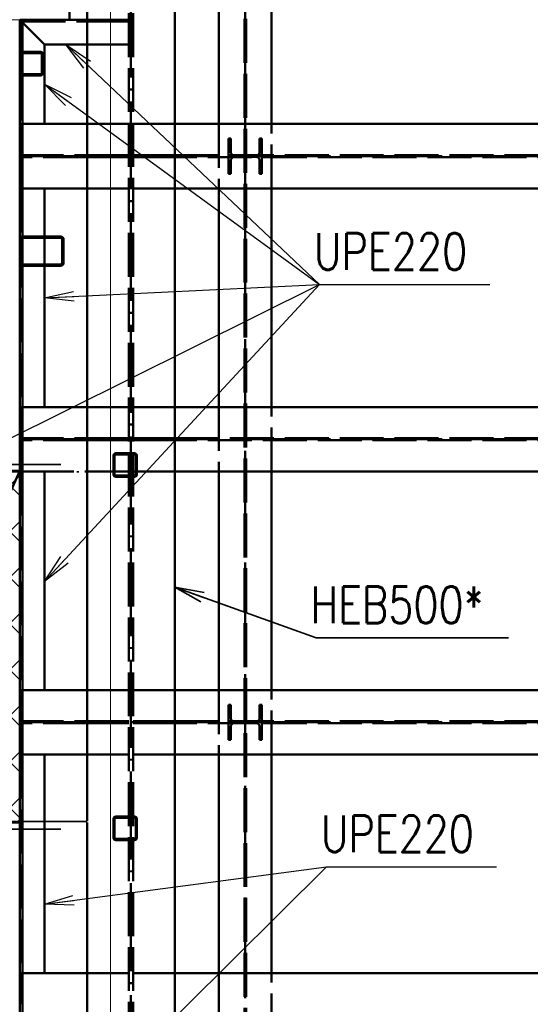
# Paper-space layout 'Layout1' of a CAD drawing. Extents: x -2 to 1033, y -36 to 596.
# Tile 11 of 69: x 126 to 161, y 347 to 414. Entities that reach past the tile are written whole.
import ezdxf

# ---------------------------------------------------------------- set-up
doc = ezdxf.new("R2010")
doc.units = 0
doc.linetypes.add('ACAD_ISO02W100', pattern=[15, 12, -3])
doc.linetypes.add('ACAD_ISO04W100', pattern=[30.5, 24, -3, 0.5, -3])
doc.layers.get('0').update_dxf_attribs({"linetype": 'CONTINUOUS'})
doc.layers.get('DEFPOINTS').update_dxf_attribs({"color": 132, "linetype": 'CONTINUOUS'})
for name, color, linetype, lineweight in [('SS_1.ET-HALA_TaO-SLOUP', 9, 'CONTINUOUS', 13), ('SS_2.ET-HALA_TaO-MOULDSHOP-HLAVNI_NOSNIK', 32, 'CONTINUOUS', 50), ('SS_2.ET-HALA_TaO-MOULDSHOP-JD', 40, 'CONTINUOUS', 50), ('SS_2.ET-HALA_TaO-MOULDSHOP-NADSTAVBA', 94, 'CONTINUOUS', 50), ('SS_2.ET-HALA_TaO-MOULDSHOP-PODLAH.NOSNIK', 160, 'CONTINUOUS', 50), ('SS_2.ET-HALA_TaO-MOULDSHOP-PODLAHA_LEM', 140, 'CONTINUOUS', 50), ('SS_2.ET-HALA_TaO-MOULDSHOP-SLOUP', 212, 'CONTINUOUS', 50), ('SS_2.ET-HALA_TaO-SCHODISTE', 180, 'CONTINUOUS', 50), ('SS_2.ET-HALA_TaO-SCHODISTE-PLECH', 70, 'CONTINUOUS', 25), ('SS_2.ET-HALA_TaO-SCHODISTE-ZABRADLI', 31, 'CONTINUOUS', 35), ('SS_2.ET-HALA_TaO-SCHODISTE-ZTUZENI', 234, 'CONTINUOUS', 50), ('SS_KOTY', 3, 'CONTINUOUS', 25), ('SS_PODKLADY', 9, 'CONTINUOUS', 13), ('SS_POPIS_PROFILU', 13, 'CONTINUOUS', 25), ('SS_POPIS_PROFILU_S355', 2, 'CONTINUOUS', 35), ('SS_SRAFY', 8, 'CONTINUOUS', 18)]:
    doc.layers.add(name, color=color, linetype=linetype, lineweight=lineweight)
doc.styles.add('ROMANS', font='romans.shx', dxfattribs={"width": 0.8})
doc.styles.add('romans.shx', font='romans.shx', dxfattribs={"height": 5})
doc.dimstyles.new('A-1_(2.5)_50AS', dxfattribs={"dimtxt": 2.5, "dimasz": 2, "dimexe": 1, "dimexo": 2, "dimgap": 0, "dimtad": 0, "dimdec": 1, "dimlfac": 50, "dimrnd": 1, "dimtxsty": 'ROMANS', "dimblk1": 'OBLIQUE', "dimblk2": 'OBLIQUE', "dimsah": 1, "dimcen": 2, "dimclrd": 256, "dimclre": 256, "dimclrt": 256, "dimadec": 1, "dimazin": 2, "dimtfac": 0.714286, "dimtdec": 1, "dimtmove": 0, "dimatfit": 3, "dimldrblk": 'OPEN', "dimfxl": 1, "dimtvp": 1.142857, "dimtfill": 1, "dimtolj": 1, "dimlwd": -1, "dimlwe": -1, "dimarcsym": 0})
pattern_1 = [(45, (126.10668, 325.36216), (-0.04490128, 0.044901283), [])]

# ---------------------------------------------------------------- blocks, each defined once
blk = doc.blocks.new('_Oblique')
at = {"color": 0, "linetype": 'ByBlock', "lineweight": -2}
blk.add_line((-0.5, -0.5), (0.5, 0.5), dxfattribs=at)
blk = doc.blocks.new('*D21')
at = {"layer": 'DEFPOINTS', "color": 0, "transparency": 16777216}
for p in [(115.307, 359.362), (126.107, 325.362), (126.107, 306.119)]:
    blk.add_point(p, dxfattribs=at)
at = {"layer": 'SS_KOTY', "transparency": 16777216}
for p, q in [((115.307, 357.362), (115.307, 305.119)), ((126.107, 323.362), (126.107, 305.119)), ((115.307, 306.119), (126.107, 306.119))]:
    blk.add_line(p, q, dxfattribs=at)
at = {"layer": 'SS_KOTY', "transparency": 16777216, "xscale": 2, "yscale": 2, "zscale": 2, "rotation": 180}
blk.add_blockref('_Oblique', (115.307, 306.119), dxfattribs=at)
at = {"layer": 'SS_KOTY', "transparency": 16777216, "xscale": 2, "yscale": 2, "zscale": 2}
blk.add_blockref('_Oblique', (126.107, 306.119), dxfattribs=at)
at = {"layer": 'SS_KOTY', "transparency": 16777216, "insert": (120.707, 308.976), "char_height": 2.5, "attachment_point": 5, "style": 'ROMANS', "bg_fill": 3, "box_fill_scale": 1.1, "bg_fill_color": 256, "bg_fill_true_color": 13158600, "bg_fill_transparency": 0}
blk.add_mtext('\\A1;540', dxfattribs=at)
blk = doc.blocks.new('_OPEN')
at = {"color": 0, "linetype": 'ByBlock'}
for p, q in [((-1, 0.167), (0, 0)), ((0, 0), (-1, -0.167)), ((0, 0), (-1, 0))]:
    blk.add_line(p, q, dxfattribs=at)
blk = doc.blocks.new('*D23')
at = {"layer": 'DEFPOINTS', "color": 0, "transparency": 16777216}
for p in [(99.307, 359.362), (79.703, 325.362), (126.107, 325.362)]:
    blk.add_point(p, dxfattribs=at)
at = {"layer": 'SS_KOTY', "transparency": 16777216}
for p, q in [((97.307, 359.362), (78.703, 359.362)), ((79.703, 359.362), (79.703, 325.362)), ((124.107, 325.362), (78.703, 325.362))]:
    blk.add_line(p, q, dxfattribs=at)
at = {"layer": 'SS_KOTY', "transparency": 16777216, "xscale": 2, "yscale": 2, "zscale": 2}
for p, rotation in [((79.703, 359.362), 90), ((79.703, 325.362), 270)]:
    blk.add_blockref('_Oblique', p, dxfattribs=dict(at, rotation=rotation))
at = {"layer": 'SS_KOTY', "transparency": 16777216, "insert": (76.846, 342.362), "char_height": 2.5, "attachment_point": 5, "rotation": 90, "style": 'ROMANS', "bg_fill": 3, "box_fill_scale": 1.1, "bg_fill_color": 256, "bg_fill_true_color": 13158600, "bg_fill_transparency": 0}
blk.add_mtext('\\A1;1700', dxfattribs=at)

psp = doc.layouts.get("Layout1")

# ---------------------------------------------------------------- hatches: boundary and pattern name
at = {"layer": 'SS_SRAFY'}
h = psp.add_hatch(dxfattribs=at)
h.set_pattern_fill('ANSI31', color=5, scale=0.02, angle=-0.000004, style=0)
h.set_pattern_definition(pattern_1)
h.paths.add_polyline_path([(132.6667, 384.5622, 0.4142136), (132.5067, 384.4022), (132.5067, 383.1222, 0.4142136), (132.6667, 382.9622), (133.9467, 382.9622, 0.4142136), (134.1067, 383.1222), (134.1067, 384.4022, 0.4142136), (133.9467, 384.5622)], flags=0)
h.paths.add_polyline_path([(132.6667, 384.4822), (133.9467, 384.4822, -0.4142136), (134.0267, 384.4022), (134.0267, 383.1222, -0.4142136), (133.9467, 383.0422), (132.6667, 383.0422, -0.4142136), (132.5867, 383.1222), (132.5867, 384.4022, -0.4142136)], flags=0)
h = psp.add_hatch(dxfattribs=at)
h.set_pattern_fill('ANSI31', color=5, scale=0.02, angle=-0.000004, style=0)
h.set_pattern_definition(pattern_1)
h.paths.add_polyline_path([(132.6667, 359.7622, 0.4142136), (132.5067, 359.6022), (132.5067, 358.3222, 0.4142136), (132.6667, 358.1622), (133.9467, 358.1622, 0.4142136), (134.1067, 358.3222), (134.1067, 359.6022, 0.4142136), (133.9467, 359.7622)], flags=0)
h.paths.add_polyline_path([(132.6667, 359.6822), (133.9467, 359.6822, -0.4142136), (134.0267, 359.6022), (134.0267, 358.3222, -0.4142136), (133.9467, 358.2422), (132.6667, 358.2422, -0.4142136), (132.5867, 358.3222), (132.5867, 359.6022, -0.4142136)], flags=0)

# ---------------------------------------------------------------- linework, layer by layer
at = {"layer": 'SS_1.ET-HALA_TaO-SLOUP', "color": 5, "linetype": 'Continuous', "ltscale": 0.25}
for p, q in [((129.5067, 414.1622), (129.5067, 414.9622)), ((121.5067, 414.1622), (129.5067, 414.1622))]:
    psp.add_line(p, q, dxfattribs=at)
at = {"layer": 'SS_2.ET-HALA_TaO-MOULDSHOP-HLAVNI_NOSNIK', "color": 3, "linetype": 'ACAD_ISO02W100', "ltscale": 0.25}
for p, q in [((133.5617, 325.3622), (133.5617, 522.9621)), ((133.8517, 325.3622), (133.8517, 522.9621))]:
    psp.add_line(p, q, dxfattribs=at)
at = {"layer": 'SS_2.ET-HALA_TaO-MOULDSHOP-HLAVNI_NOSNIK', "color": 7, "linetype": 'ACAD_ISO04W100', "ltscale": 0.25}
psp.add_line((133.7067, 522.9622), (133.7067, 325.3622), dxfattribs=at)
at = {"layer": 'SS_2.ET-HALA_TaO-MOULDSHOP-HLAVNI_NOSNIK', "color": 1, "linetype": 'Continuous', "ltscale": 0.25}
for p, q in [((130.7067, 383.3622), (130.7067, 522.7622)), ((136.7067, 329.7622), (136.7067, 520.6322)), ((130.7067, 359.4822), (130.7067, 383.2422)), ((130.7067, 329.7622), (130.7067, 359.3622))]:
    psp.add_line(p, q, dxfattribs=at)
at = {"layer": 'SS_2.ET-HALA_TaO-MOULDSHOP-JD', "color": 3, "linetype": 'ACAD_ISO02W100', "ltscale": 0.25}
for p, q in [((141.4467, 522.9622), (141.4467, 325.3622)), ((141.5667, 522.9622), (141.5667, 325.3622)), ((139.7067, 407.0422), (139.7067, 402.6422)), ((143.3067, 402.6422), (143.3067, 407.0422)), ((140.5267, 406.0422), (140.3667, 406.0422)), ((140.3667, 403.6422), (140.3667, 406.0422)), ((140.5267, 405.1322), (140.5267, 406.0422)), ((142.6467, 406.0422), (142.4867, 406.0422)), ((142.4867, 406.0422), (142.4867, 405.1322)), ((142.6467, 406.0422), (142.6467, 403.6422)), ((142.2467, 404.8922), (140.7667, 404.8922)), ((140.7667, 404.7922), (142.2467, 404.7922)), ((140.5267, 403.6422), (140.5267, 404.5522)), ((142.4867, 404.5522), (142.4867, 403.6422)), ((140.3667, 403.6422), (140.5267, 403.6422)), ((142.4867, 403.6422), (142.6467, 403.6422)), ((139.7067, 387.7222), (139.7067, 383.3222)), ((143.3067, 383.3222), (143.3067, 387.7222)), ((139.7067, 368.4022), (139.7067, 364.0022)), ((143.3067, 364.0022), (143.3067, 368.4022)), ((140.5267, 367.4022), (140.3667, 367.4022)), ((140.3667, 365.0022), (140.3667, 367.4022)), ((140.5267, 366.4922), (140.5267, 367.4022)), ((142.6467, 367.4022), (142.4867, 367.4022)), ((142.4867, 367.4022), (142.4867, 366.4922)), ((142.6467, 367.4022), (142.6467, 365.0022)), ((140.3667, 366.2722), (140.3667, 366.1322)), ((140.5267, 365.0022), (140.5267, 365.9122)), ((142.2467, 366.2522), (140.7667, 366.2522)), ((140.7667, 366.1522), (142.2467, 366.1522)), ((142.4867, 365.9122), (142.4867, 365.0022)), ((142.6467, 366.1322), (142.6467, 366.2722)), ((140.3667, 365.0022), (140.5267, 365.0022)), ((142.4867, 365.0022), (142.6467, 365.0022)), ((139.7067, 349.0822), (139.7067, 344.6822)), ((143.3067, 344.6822), (143.3067, 349.0822))]:
    psp.add_line(p, q, dxfattribs=at)
at = {"layer": 'SS_2.ET-HALA_TaO-MOULDSHOP-JD', "color": 7, "linetype": 'ACAD_ISO04W100', "ltscale": 0.25}
psp.add_line((141.5067, 325.3622), (141.5067, 522.9622), dxfattribs=at)
at = {"layer": 'SS_2.ET-HALA_TaO-MOULDSHOP-JD', "color": 1, "linetype": 'Continuous', "ltscale": 0.25}
for p, q in [((139.7067, 421.9622), (139.7067, 407.0422)), ((143.3067, 407.0422), (143.3067, 421.9622)), ((139.7067, 402.6422), (139.7067, 387.7222)), ((143.3067, 387.7222), (143.3067, 402.6422)), ((139.7067, 383.3222), (139.7067, 368.4022)), ((143.3067, 368.4022), (143.3067, 383.3222)), ((139.7067, 364.0022), (139.7067, 349.0822)), ((143.3067, 349.0822), (143.3067, 364.0022))]:
    psp.add_line(p, q, dxfattribs=at)
at = {"layer": 'SS_2.ET-HALA_TaO-MOULDSHOP-JD', "color": 3, "linetype": 'ACAD_ISO02W100', "ltscale": 0.25, "extrusion": (1.51582e-13, 6.27875e-14, -1)}
psp.add_arc((-140.7667, 405.1322), 0.24, 270.000004, 0.000004, dxfattribs=at)
at = {"layer": 'SS_2.ET-HALA_TaO-MOULDSHOP-JD', "color": 3, "linetype": 'ACAD_ISO02W100', "ltscale": 0.25, "extrusion": (1.51582e-13, -6.27875e-14, -1)}
psp.add_arc((-140.7667, 404.5522), 0.24, 0.000004, 90.000004, dxfattribs=at)
at = {"layer": 'SS_2.ET-HALA_TaO-MOULDSHOP-JD', "color": 3, "linetype": 'ACAD_ISO02W100', "ltscale": 0.25, "extrusion": (-6.27875e-14, 1.51582e-13, -1)}
psp.add_arc((-142.2467, 405.1322), 0.24, 180.000004, 270.000004, dxfattribs=at)
at = {"layer": 'SS_2.ET-HALA_TaO-MOULDSHOP-JD', "color": 3, "linetype": 'ACAD_ISO02W100', "ltscale": 0.25, "extrusion": (-6.27875e-14, -1.51582e-13, -1)}
psp.add_arc((-142.2467, 404.5522), 0.24, 90.000004, 180.000004, dxfattribs=at)
at = {"layer": 'SS_2.ET-HALA_TaO-MOULDSHOP-JD', "color": 3, "linetype": 'ACAD_ISO02W100', "ltscale": 0.25, "extrusion": (7.57912e-14, 3.13937e-14, -1)}
psp.add_arc((-140.7667, 366.4922), 0.24, 270.000004, 0.000004, dxfattribs=at)
at = {"layer": 'SS_2.ET-HALA_TaO-MOULDSHOP-JD', "color": 3, "linetype": 'ACAD_ISO02W100', "ltscale": 0.25, "extrusion": (-3.13937e-14, 7.57912e-14, -1)}
psp.add_arc((-142.2467, 366.4922), 0.24, 180.000004, 270.000004, dxfattribs=at)
at = {"layer": 'SS_2.ET-HALA_TaO-MOULDSHOP-JD', "color": 3, "linetype": 'ACAD_ISO02W100', "ltscale": 0.25, "extrusion": (7.57912e-14, -3.13938e-14, -1)}
psp.add_arc((-140.7667, 365.9122), 0.24, 0.000004, 90.000004, dxfattribs=at)
at = {"layer": 'SS_2.ET-HALA_TaO-MOULDSHOP-JD', "color": 3, "linetype": 'ACAD_ISO02W100', "ltscale": 0.25, "extrusion": (-3.13938e-14, -7.57912e-14, -1)}
psp.add_arc((-142.2467, 365.9122), 0.24, 90.000004, 180.000004, dxfattribs=at)
at = {"layer": 'SS_2.ET-HALA_TaO-MOULDSHOP-NADSTAVBA', "color": 1, "linetype": 'Continuous', "ltscale": 0.25}
for p, q in [((133.9467, 384.5622), (132.6667, 384.5622)), ((132.6667, 384.4822), (133.9467, 384.4822)), ((132.5067, 384.4022), (132.5067, 383.1222)), ((132.5867, 383.1222), (132.5867, 384.4022)), ((134.0267, 384.4022), (134.0267, 383.1222)), ((134.1067, 383.1222), (134.1067, 384.4022)), ((133.9467, 383.0422), (132.6667, 383.0422)), ((132.6667, 382.9622), (133.9467, 382.9622)), ((132.5067, 359.6022), (132.5067, 358.3222)), ((132.5867, 358.3222), (132.5867, 359.6022)), ((133.9467, 359.7622), (132.6667, 359.7622)), ((132.6667, 359.6822), (133.9467, 359.6822)), ((134.0267, 359.6022), (134.0267, 358.3222)), ((134.1067, 358.3222), (134.1067, 359.6022)), ((133.9467, 358.2422), (132.6667, 358.2422)), ((132.6667, 358.1622), (133.9467, 358.1622))]:
    psp.add_line(p, q, dxfattribs=at)
for centre, start, end in [((132.6667, 384.4022), 89.999996, 179.999996), ((133.9467, 384.4022), 359.999996, 89.999996), ((132.6667, 383.1222), 179.999996, 269.999996), ((133.9467, 383.1222), 269.999996, 359.999996), ((132.6667, 359.6022), 89.999996, 179.999996), ((133.9467, 359.6022), 359.999996, 89.999996), ((132.6667, 358.3222), 179.999996, 269.999996), ((133.9467, 358.3222), 269.999996, 359.999996)]:
    psp.add_arc(centre, 0.16, start, end, dxfattribs=at)
at = {"layer": 'SS_2.ET-HALA_TaO-MOULDSHOP-NADSTAVBA', "color": 1, "linetype": 'Continuous', "ltscale": 0.25, "extrusion": (6.82121e-13, -2.82544e-13, -1)}
psp.add_arc((-132.6667, 384.4022), 0.08, 0.000004, 90.000004, dxfattribs=at)
at = {"layer": 'SS_2.ET-HALA_TaO-MOULDSHOP-NADSTAVBA', "color": 1, "linetype": 'Continuous', "ltscale": 0.25, "extrusion": (-2.82544e-13, -6.82121e-13, -1)}
psp.add_arc((-133.9467, 384.4022), 0.08, 90.000004, 180.000004, dxfattribs=at)
at = {"layer": 'SS_2.ET-HALA_TaO-MOULDSHOP-NADSTAVBA', "color": 1, "linetype": 'Continuous', "ltscale": 0.25, "extrusion": (1.13687e-12, 4.70906e-13, -1)}
psp.add_arc((-132.6667, 383.1222), 0.08, 270.000004, 0.000004, dxfattribs=at)
at = {"layer": 'SS_2.ET-HALA_TaO-MOULDSHOP-NADSTAVBA', "color": 1, "linetype": 'Continuous', "ltscale": 0.25, "extrusion": (-4.70906e-13, 1.13687e-12, -1)}
psp.add_arc((-133.9467, 383.1222), 0.08, 180.000004, 270.000004, dxfattribs=at)
at = {"layer": 'SS_2.ET-HALA_TaO-MOULDSHOP-NADSTAVBA', "color": 1, "linetype": 'Continuous', "ltscale": 0.25, "extrusion": (9.09495e-13, -3.76725e-13, -1)}
psp.add_arc((-132.6667, 359.6022), 0.08, 0.000004, 90.000004, dxfattribs=at)
at = {"layer": 'SS_2.ET-HALA_TaO-MOULDSHOP-NADSTAVBA', "color": 1, "linetype": 'Continuous', "ltscale": 0.25, "extrusion": (-3.76725e-13, -9.09495e-13, -1)}
psp.add_arc((-133.9467, 359.6022), 0.08, 90.000004, 180.000004, dxfattribs=at)
at = {"layer": 'SS_2.ET-HALA_TaO-MOULDSHOP-NADSTAVBA', "color": 1, "linetype": 'Continuous', "ltscale": 0.25, "extrusion": (1.36424e-12, 5.65087e-13, -1)}
psp.add_arc((-132.6667, 358.3222), 0.08, 270.000004, 0.000004, dxfattribs=at)
at = {"layer": 'SS_2.ET-HALA_TaO-MOULDSHOP-NADSTAVBA', "color": 1, "linetype": 'Continuous', "ltscale": 0.25, "extrusion": (-5.65087e-13, 1.36424e-12, -1)}
psp.add_arc((-133.9467, 358.3222), 0.08, 180.000004, 270.000004, dxfattribs=at)
at = {"layer": 'SS_2.ET-HALA_TaO-MOULDSHOP-PODLAH.NOSNIK', "color": 7, "linetype": 'ACAD_ISO04W100', "ltscale": 0.25}
for p, q in [((126.1067, 414.1622), (133.7067, 414.1622)), ((126.1067, 404.8422), (126.1067, 414.1622)), ((126.1067, 404.8422), (133.7067, 404.8422)), ((126.1067, 385.5222), (126.1067, 404.8422)), ((133.7067, 404.8422), (223.7067, 404.8422)), ((126.1067, 385.5222), (133.7067, 385.5222)), ((126.1067, 366.2022), (126.1067, 385.5222)), ((133.7067, 385.5222), (223.7067, 385.5222)), ((126.1067, 366.2022), (133.7067, 366.2022)), ((133.7067, 366.2022), (223.7067, 366.2022))]:
    psp.add_line(p, q, dxfattribs=at)
at = {"layer": 'SS_2.ET-HALA_TaO-MOULDSHOP-PODLAH.NOSNIK', "color": 3, "linetype": 'ACAD_ISO02W100', "ltscale": 0.25}
for p, q in [((126.1067, 414.1621), (126.3067, 413.9621)), ((126.2367, 414.0322), (126.3067, 413.9622)), ((126.2367, 414.0322), (130.7067, 414.0322)), ((126.2367, 414.0321), (126.2367, 407.0422)), ((130.7067, 414.1622), (130.7653, 414.1622)), ((130.7067, 414.0322), (130.7653, 414.0322)), ((130.7653, 414.1622), (130.9067, 414.1622)), ((130.7653, 414.0322), (130.9067, 414.0322)), ((130.9067, 414.1622), (133.5617, 414.1622)), ((130.9067, 414.0322), (130.9067, 414.1622)), ((130.9067, 414.0322), (133.5617, 414.0322)), ((133.5617, 412.4622), (130.7067, 412.4622)), ((126.1067, 407.0422), (126.3067, 407.0422)), ((126.1067, 406.9422), (126.2367, 406.9422)), ((126.2367, 407.0422), (126.2367, 407.0129)), ((126.2367, 407.0129), (126.2367, 406.9422)), ((126.2367, 406.9422), (126.2367, 404.9122)), ((130.7067, 407.0422), (133.5617, 407.0422)), ((133.8517, 407.0422), (136.7067, 407.0422)), ((126.1067, 404.9122), (130.7067, 404.9122)), ((130.7067, 404.7722), (126.1067, 404.7722)), ((126.2367, 404.7721), (126.2367, 402.7422)), ((130.7067, 404.9122), (130.7653, 404.9122)), ((130.7653, 404.7722), (130.7067, 404.7722)), ((130.7653, 404.9122), (130.9067, 404.9122)), ((130.9067, 404.7722), (130.7653, 404.7722)), ((130.9067, 404.9122), (133.5617, 404.9122)), ((130.9067, 404.7722), (130.9067, 404.9122)), ((133.5617, 404.7722), (130.9067, 404.7722)), ((133.8517, 404.9122), (136.5067, 404.9122)), ((136.5067, 404.7722), (133.8517, 404.7722)), ((136.5067, 404.9122), (136.6481, 404.9122)), ((136.5067, 404.9122), (136.5067, 404.7722)), ((136.6481, 404.7722), (136.5067, 404.7722)), ((136.6481, 404.9122), (136.7067, 404.9122)), ((136.7067, 404.7722), (136.6481, 404.7722)), ((136.7067, 404.9122), (220.7067, 404.9122)), ((220.7067, 404.7722), (136.7067, 404.7722)), ((126.2367, 402.7422), (126.1067, 402.7422)), ((126.3067, 402.6422), (126.1067, 402.6422)), ((126.2367, 402.7422), (126.2367, 402.6714)), ((126.2367, 402.6714), (126.2367, 402.6422)), ((126.2367, 402.6422), (126.2367, 387.7222)), ((133.5617, 402.6422), (130.7067, 402.6422)), ((136.7067, 402.6422), (133.8517, 402.6422)), ((126.3067, 387.7222), (126.1067, 387.7222)), ((126.1067, 387.6222), (126.2367, 387.6222)), ((126.2367, 387.7222), (126.2367, 387.6929)), ((126.2367, 387.6929), (126.2367, 387.6222)), ((126.2367, 387.6222), (126.2367, 385.5922)), ((133.5617, 387.7222), (130.7067, 387.7222)), ((136.7067, 387.7222), (133.8517, 387.7222)), ((126.1067, 385.5922), (130.7067, 385.5922)), ((130.7067, 385.4522), (126.1067, 385.4522)), ((126.2367, 385.4521), (126.2367, 383.4222)), ((130.7067, 385.5922), (130.7653, 385.5922)), ((130.7653, 385.4522), (130.7067, 385.4522)), ((130.7653, 385.5922), (130.9067, 385.5922)), ((130.9067, 385.4522), (130.7653, 385.4522)), ((130.9067, 385.5922), (133.5617, 385.5922)), ((130.9067, 385.4522), (130.9067, 385.5922)), ((133.5617, 385.4522), (130.9067, 385.4522)), ((133.8517, 385.5922), (136.5067, 385.5922)), ((136.5067, 385.4522), (133.8517, 385.4522)), ((136.5067, 385.5922), (136.6481, 385.5922)), ((136.5067, 385.5922), (136.5067, 385.4522)), ((136.6481, 385.4522), (136.5067, 385.4522)), ((136.6481, 385.5922), (136.7067, 385.5922)), ((136.7067, 385.4522), (136.6481, 385.4522)), ((136.7067, 385.5922), (220.7067, 385.5922)), ((220.7067, 385.4522), (136.7067, 385.4522)), ((126.2367, 383.4222), (126.1067, 383.4222)), ((126.3067, 383.3222), (126.1067, 383.3222)), ((126.2367, 383.4222), (126.2367, 383.4201)), ((126.2367, 383.4201), (126.2367, 383.3598)), ((126.2367, 383.3598), (126.2367, 383.3514)), ((126.2367, 383.3514), (126.2367, 383.3222)), ((126.2367, 383.3222), (126.2367, 368.4022)), ((127.8067, 383.3222), (126.3067, 383.3222)), ((133.5617, 383.3222), (127.8067, 383.3222)), ((127.8067, 383.2422), (127.8067, 383.3222)), ((136.7067, 383.3222), (133.8517, 383.3222)), ((126.1067, 368.4022), (126.3067, 368.4022)), ((126.2367, 368.4022), (126.2367, 368.3729)), ((126.2367, 368.3729), (126.2367, 368.3022)), ((130.7067, 368.4022), (133.5617, 368.4022)), ((133.8517, 368.4022), (136.7067, 368.4022)), ((126.1067, 368.3022), (126.2367, 368.3022)), ((126.2367, 368.3022), (126.2367, 366.2722)), ((126.1067, 366.2722), (130.7067, 366.2722)), ((130.7067, 366.1322), (126.1067, 366.1322)), ((126.2367, 366.1321), (126.2367, 364.1022)), ((130.7067, 366.2722), (130.7653, 366.2722)), ((130.7653, 366.1322), (130.7067, 366.1322)), ((130.7653, 366.2722), (130.9067, 366.2722)), ((130.9067, 366.1322), (130.7653, 366.1322)), ((130.9067, 366.2722), (133.5617, 366.2722)), ((130.9067, 366.1322), (130.9067, 366.2722)), ((133.5617, 366.1322), (130.9067, 366.1322)), ((133.8517, 366.2722), (136.5067, 366.2722)), ((136.5067, 366.1322), (133.8517, 366.1322)), ((136.5067, 366.2722), (136.6481, 366.2722)), ((136.5067, 366.2722), (136.5067, 366.1322)), ((136.6481, 366.1322), (136.5067, 366.1322)), ((136.6481, 366.2722), (136.7067, 366.2722)), ((136.7067, 366.1322), (136.6481, 366.1322)), ((136.7067, 366.2722), (220.7067, 366.2722)), ((220.7067, 366.1322), (136.7067, 366.1322)), ((126.2367, 364.1022), (126.1067, 364.1022)), ((126.3067, 364.0022), (126.1067, 364.0022)), ((126.2367, 364.1022), (126.2367, 364.0314)), ((126.2367, 364.0314), (126.2367, 364.0022)), ((133.5617, 364.0022), (130.7067, 364.0022)), ((136.7067, 364.0022), (133.8517, 364.0022)), ((127.8067, 358.4722), (127.8067, 359.4822)), ((133.5617, 349.0822), (130.7067, 349.0822)), ((136.7067, 349.0822), (133.8517, 349.0822))]:
    psp.add_line(p, q, dxfattribs=at)
at = {"layer": 'SS_2.ET-HALA_TaO-MOULDSHOP-PODLAH.NOSNIK', "color": 1, "linetype": 'Continuous', "ltscale": 0.25}
for p, q in [((129.5067, 414.1622), (130.7067, 414.1622)), ((126.3067, 413.9621), (127.8067, 412.4621)), ((127.8067, 412.4622), (130.7067, 412.4622)), ((127.8067, 407.0422), (127.8067, 412.4621)), ((126.3067, 407.0422), (127.8067, 407.0422)), ((127.8067, 407.0422), (130.7067, 407.0422)), ((136.7067, 407.0422), (220.7067, 407.0422)), ((127.8067, 402.6422), (126.3067, 402.6422)), ((130.7067, 402.6422), (127.8067, 402.6422)), ((127.8067, 387.7222), (127.8067, 402.6422)), ((220.7067, 402.6422), (136.7067, 402.6422)), ((130.7067, 387.7222), (126.3067, 387.7222)), ((220.7067, 387.7222), (136.7067, 387.7222)), ((127.8067, 368.4022), (127.8067, 383.2422)), ((220.7067, 383.3222), (136.7067, 383.3222)), ((126.3067, 368.4022), (130.7067, 368.4022)), ((136.7067, 368.4022), (220.7067, 368.4022)), ((127.8067, 364.0022), (126.3067, 364.0022)), ((130.7067, 364.0022), (127.8067, 364.0022)), ((127.8067, 359.4822), (127.8067, 364.0022)), ((220.7067, 364.0022), (136.7067, 364.0022)), ((127.8067, 349.0822), (127.8067, 358.4722)), ((220.7067, 349.0822), (136.7067, 349.0822))]:
    psp.add_line(p, q, dxfattribs=at)
at = {"layer": 'SS_2.ET-HALA_TaO-MOULDSHOP-PODLAHA_LEM', "color": 7, "linetype": 'ACAD_ISO04W100', "ltscale": 0.25}
psp.add_line((129.5067, 414.1622), (129.5067, 434.1622), dxfattribs=at)
at = {"layer": 'SS_2.ET-HALA_TaO-MOULDSHOP-PODLAHA_LEM', "color": 1, "linetype": 'Continuous', "ltscale": 0.25}
for p, q in [((126.1067, 384.2522), (126.1067, 414.1622)), ((126.3067, 414.1622), (126.3067, 384.2522))]:
    psp.add_line(p, q, dxfattribs=at)
at = {"layer": 'SS_2.ET-HALA_TaO-MOULDSHOP-PODLAHA_LEM', "color": 3, "linetype": 'ACAD_ISO02W100', "ltscale": 0.25}
for p, q in [((126.1067, 383.2422), (126.1067, 384.2522)), ((126.3067, 384.2522), (126.3067, 383.2422))]:
    psp.add_line(p, q, dxfattribs=at)
at = {"layer": 'SS_2.ET-HALA_TaO-MOULDSHOP-SLOUP', "color": 3, "linetype": 'ACAD_ISO02W100', "ltscale": 0.25}
for p, q in [((126.1867, 410.5222), (126.1867, 411.8022)), ((126.2667, 411.9622), (127.5467, 411.9622)), ((127.5467, 411.8822), (126.2667, 411.8822)), ((127.6267, 410.5222), (127.6267, 411.8022)), ((127.7067, 411.8022), (127.7067, 410.5222)), ((126.1067, 411.2849), (126.1067, 411.1492)), ((126.2667, 410.4422), (127.5467, 410.4422)), ((127.5467, 410.3622), (126.2667, 410.3622)), ((127.8067, 399.3622), (126.3067, 399.3622)), ((127.8067, 399.2622), (126.3067, 399.2622)), ((126.2067, 397.5622), (126.2067, 399.1622)), ((126.3067, 397.4622), (127.8067, 397.4622)), ((127.8067, 397.3622), (126.3067, 397.3622))]:
    psp.add_line(p, q, dxfattribs=at)
at = {"layer": 'SS_2.ET-HALA_TaO-MOULDSHOP-SLOUP', "color": 1, "linetype": 'Continuous', "ltscale": 0.25}
for p, q in [((128.9067, 399.3622), (127.8067, 399.3622)), ((127.8067, 399.2622), (128.9067, 399.2622)), ((129.0067, 399.1622), (129.0067, 397.5622)), ((129.1067, 397.5622), (129.1067, 399.1622)), ((128.9067, 397.4622), (127.8067, 397.4622)), ((127.8067, 397.3622), (128.9067, 397.3622))]:
    psp.add_line(p, q, dxfattribs=at)
at = {"layer": 'SS_2.ET-HALA_TaO-MOULDSHOP-SLOUP', "color": 3, "linetype": 'ACAD_ISO02W100', "ltscale": 0.25}
for centre, radius, start, end in [((126.2667, 411.8022), 0.16, 89.999996, 179.999996), ((127.5467, 411.8022), 0.16, 359.999996, 89.999996), ((126.2667, 410.5222), 0.16, 179.999996, 269.999996), ((127.5467, 410.5222), 0.16, 269.999996, 359.999996), ((126.3067, 399.1622), 0.2, 89.999996, 179.999996), ((126.3067, 397.5622), 0.2, 179.999996, 269.999996)]:
    psp.add_arc(centre, radius, start, end, dxfattribs=at)
at = {"layer": 'SS_2.ET-HALA_TaO-MOULDSHOP-SLOUP', "color": 3, "linetype": 'ACAD_ISO02W100', "ltscale": 0.25, "extrusion": (0, 0, -1)}
for centre, radius, start, end in [((-126.2667, 411.8022), 0.08, 0.000004, 90.000004), ((-127.5467, 411.8022), 0.08, 90.000004, 180.000004), ((-126.2667, 410.5222), 0.08, 270.000004, 0.000004), ((-127.5467, 410.5222), 0.08, 180.000004, 270.000004), ((-126.3067, 399.1622), 0.1, 0.000004, 90.000004)]:
    psp.add_arc(centre, radius, start, end, dxfattribs=at)
at = {"layer": 'SS_2.ET-HALA_TaO-MOULDSHOP-SLOUP', "color": 1, "linetype": 'Continuous', "ltscale": 0.25}
for centre, start, end in [((128.9067, 399.1622), 359.999996, 89.999996), ((128.9067, 397.5622), 269.999996, 359.999996)]:
    psp.add_arc(centre, 0.2, start, end, dxfattribs=at)
at = {"layer": 'SS_2.ET-HALA_TaO-MOULDSHOP-SLOUP', "color": 1, "linetype": 'Continuous', "ltscale": 0.25, "extrusion": (0, 0, -1)}
psp.add_arc((-128.9067, 399.1622), 0.1, 90.000004, 180.000004, dxfattribs=at)
at = {"layer": 'SS_2.ET-HALA_TaO-MOULDSHOP-SLOUP', "color": 3, "linetype": 'ACAD_ISO02W100', "ltscale": 0.25, "extrusion": (-3.63798e-13, -1.5069e-13, -1)}
psp.add_arc((-126.3067, 397.5622), 0.1, 270.000004, 0.000004, dxfattribs=at)
at = {"layer": 'SS_2.ET-HALA_TaO-MOULDSHOP-SLOUP', "color": 1, "linetype": 'Continuous', "ltscale": 0.25, "extrusion": (1.5069e-13, -3.63798e-13, -1)}
psp.add_arc((-128.9067, 397.5622), 0.1, 180.000004, 270.000004, dxfattribs=at)
at = {"layer": 'SS_2.ET-HALA_TaO-SCHODISTE', "color": 7, "linetype": 'ACAD_ISO04W100', "ltscale": 0.25}
psp.add_line((115.3067, 383.3622), (126.1067, 383.3622), dxfattribs=at)
at = {"layer": 'SS_2.ET-HALA_TaO-SCHODISTE', "color": 3, "linetype": 'ACAD_ISO02W100', "ltscale": 0.25}
psp.add_line((126.1067, 383.3621), (125.9867, 383.2422), dxfattribs=at)
at = {"layer": 'SS_2.ET-HALA_TaO-SCHODISTE-PLECH', "color": 7, "linetype": 'Continuous', "ltscale": 0.25}
psp.add_line((126.1067, 383.3622), (115.3067, 383.3622), dxfattribs=at)
at = {"layer": 'SS_2.ET-HALA_TaO-SCHODISTE-ZABRADLI', "color": 7, "linetype": 'ACAD_ISO04W100', "ltscale": 0.25}
for p, q in [((127.8867, 383.8072), (124.3517, 383.8072)), ((115.6417, 383.3022), (130.7067, 383.3022))]:
    psp.add_line(p, q, dxfattribs=at)
at = {"layer": 'SS_2.ET-HALA_TaO-SCHODISTE-ZABRADLI', "color": 7, "linetype": 'ACAD_ISO04W100', "ltscale": 0.25, "extrusion": (6.30517e-08, 1, 0)}
psp.add_arc((-127.8867, 0, 383.8072), 1.02, 181.123519, 270, dxfattribs=at)
at = {"layer": 'SS_2.ET-HALA_TaO-SCHODISTE-ZABRADLI', "color": 7, "linetype": 'ACAD_ISO04W100', "ltscale": 0.25, "extrusion": (-6.30517e-08, -1, 0)}
psp.add_arc((127.8867, 0, -358.9172), 1.02, 270, 358.876481, dxfattribs=at)
at = {"layer": 'SS_PODKLADY'}
psp.add_lwpolyline([(132.3067, 325.3622), (333.4067, 325.3622), (333.4067, 522.9621), (132.3067, 522.9621)], close=True, dxfattribs=at)
at = {"layer": 'SS_POPIS_PROFILU', "color": 0, "linetype": 'ByBlock'}
for p, q in [((130.4809, 410.8458), (129.2567, 412.4622)), ((129.2567, 412.4622), (130.9389, 411.3302)), ((129.2567, 412.4622), (130.7099, 411.088)), ((129.2273, 408.3054), (127.8067, 409.7521)), ((127.8067, 409.7521), (129.6197, 408.8443)), ((127.8067, 409.7521), (129.4235, 408.5749)), ((127.8067, 395.1822), (129.7884, 395.6111)), ((127.8067, 395.1822), (129.8044, 395.2782)), ((129.8204, 394.9452), (127.8067, 395.1822)), ((127.8067, 375.8222), (128.9213, 377.5159)), ((127.8067, 375.8222), (129.1658, 377.2894)), ((129.4104, 377.0628), (127.8067, 375.8222)), ((127.8067, 353.7772), (129.745, 354.3722)), ((127.8067, 353.7772), (129.7891, 354.0417)), ((129.8332, 353.7113), (127.8067, 353.7772))]:
    psp.add_line(p, q, dxfattribs=at)
at = {"layer": 'SS_POPIS_PROFILU', "color": 13}
for points in [[(129.2567, 412.4622), (146.577, 396.0843), (158.196, 396.0843)], [(127.8067, 409.7521), (146.577, 396.0843), (158.196, 396.0843)], [(120.7067, 383.2322), (146.577, 396.0843), (158.196, 396.0843)], [(127.8067, 375.8222), (146.577, 396.0843), (158.196, 396.0843)], [(127.8067, 395.1822), (146.577, 396.0843), (158.196, 396.0843)], [(127.8067, 337.2222), (147.0449, 356.3448), (158.6639, 356.3448)], [(127.8067, 353.7772), (147.0449, 356.3448), (158.6639, 356.3448)]]:
    psp.add_lwpolyline(points, dxfattribs=at)
at = {"layer": 'SS_POPIS_PROFILU_S355', "color": 0, "linetype": 'ByBlock'}
for p, q in [((138.4778, 374.4297), (136.7067, 375.4167)), ((136.7067, 375.4167), (138.7022, 375.0575)), ((136.7067, 375.4167), (138.59, 374.7436))]:
    psp.add_line(p, q, dxfattribs=at)
at = {"layer": 'SS_POPIS_PROFILU_S355', "color": 2}
psp.add_lwpolyline([(136.7067, 375.4167), (146.3384, 371.9744), (159.4812, 371.9744)], dxfattribs=at)

# ---------------------------------------------------------------- texts
at = {"layer": 'SS_POPIS_PROFILU', "color": 13, "style": 'romans.shx', "width": 0.8}
for p in [(146.1998, 397.0843), (146.1998, 397.0843), (146.1998, 397.0843), (146.1998, 397.0843), (146.6677, 357.3448), (146.6677, 357.3448)]:
    psp.add_text('UPE220', height=2.5, dxfattribs=at).set_placement(p)
psp.add_text('UPE220', height=2.5, rotation=359.999996, dxfattribs=at).set_placement((146.1998, 397.0843))
at = {"layer": 'SS_POPIS_PROFILU_S355', "color": 2, "style": 'romans.shx', "width": 0.8}
psp.add_text('HEB500*', height=2.5, dxfattribs=at).set_placement((145.9612, 372.9744))

# ---------------------------------------------------------------- dimensions: what is measured, and where the dimension line sits
at = {"layer": 'SS_KOTY'}
dim = psp.add_linear_dim(base=(126.1067, 306.1189), p1=(115.3067, 359.3622), p2=(126.1067, 325.3622), dimstyle='A-1_(2.5)_50AS', override={"dimtmove": 1}, dxfattribs=at)
dim.commit()
dim.dimension.update_dxf_attribs({"geometry": '*D21', "text_midpoint": (120.7067, 308.9761)})

# ---------------------------------------------------------------- next in the draw order: dimensions: what is measured, and where the dimension line sits
dim = psp.add_linear_dim(base=(79.7031, 325.3622), p1=(99.3067, 359.3622), p2=(126.1067, 325.3622), angle=90, dimstyle='A-1_(2.5)_50AS', override={"dimtmove": 1}, dxfattribs=at)
dim.commit()
dim.dimension.update_dxf_attribs({"geometry": '*D23', "text_midpoint": (76.846, 342.3622)})

# ---------------------------------------------------------------- next in the draw order: hatches: boundary and pattern name
at = {"layer": 'SS_SRAFY'}
h = psp.add_hatch(dxfattribs=at)
h.set_pattern_fill('ANSI37', color=8, scale=0.7, angle=-0.000004, style=0)
h.set_pattern_definition([(45, (120.7067, 371.3622), (-1.57154, 1.57154), []), (135, (120.7067, 371.3622), (-1.57154, -1.57154), [])])
h.paths.add_polyline_path([(115.3067, 359.3622), (126.1067, 359.3622), (126.1067, 383.3622), (115.3067, 383.3622)], flags=0)

# ---------------------------------------------------------------- next in the draw order: linework, layer by layer
at = {"layer": 'SS_2.ET-HALA_TaO-MOULDSHOP-PODLAH.NOSNIK', "color": 7, "linetype": 'ACAD_ISO04W100', "ltscale": 0.25}
psp.add_line((126.1067, 346.8822), (126.1067, 366.2022), dxfattribs=at)
at = {"layer": 'SS_2.ET-HALA_TaO-MOULDSHOP-PODLAH.NOSNIK', "color": 3, "linetype": 'ACAD_ISO02W100', "ltscale": 0.25}
for p, q in [((126.2367, 364.0022), (126.2367, 349.0822)), ((126.3067, 349.0822), (126.1067, 349.0822)), ((126.1067, 348.9822), (126.2367, 348.9822)), ((126.2367, 349.0822), (126.2367, 349.0529)), ((126.2367, 349.0529), (126.2367, 348.9822)), ((126.2367, 348.9822), (126.2367, 346.9522))]:
    psp.add_line(p, q, dxfattribs=at)
at = {"layer": 'SS_2.ET-HALA_TaO-MOULDSHOP-PODLAH.NOSNIK', "color": 1, "linetype": 'Continuous', "ltscale": 0.25}
psp.add_line((130.7067, 349.0822), (126.3067, 349.0822), dxfattribs=at)
at = {"layer": 'SS_2.ET-HALA_TaO-MOULDSHOP-PODLAHA_LEM', "color": 7, "linetype": 'ACAD_ISO04W100', "ltscale": 0.25}
psp.add_line((126.1067, 325.3622), (126.1067, 414.1622), dxfattribs=at)
at = {"layer": 'SS_2.ET-HALA_TaO-MOULDSHOP-PODLAHA_LEM', "color": 1, "linetype": 'Continuous', "ltscale": 0.25}
for p, q in [((126.1067, 359.4822), (126.1067, 383.2422)), ((126.3067, 383.2422), (126.3067, 359.4822)), ((126.1067, 325.5622), (126.1067, 358.4722)), ((126.3067, 358.4722), (126.3067, 325.5622))]:
    psp.add_line(p, q, dxfattribs=at)
at = {"layer": 'SS_2.ET-HALA_TaO-MOULDSHOP-PODLAHA_LEM', "color": 3, "linetype": 'ACAD_ISO02W100', "ltscale": 0.25}
for p, q in [((126.1067, 358.4722), (126.1067, 359.4822)), ((126.3067, 359.4822), (126.3067, 358.4722))]:
    psp.add_line(p, q, dxfattribs=at)
at = {"layer": 'SS_2.ET-HALA_TaO-SCHODISTE', "color": 7, "linetype": 'ACAD_ISO04W100', "ltscale": 0.25}
for p, q in [((126.1067, 359.3622), (126.1067, 383.3622)), ((97.6067, 359.3622), (126.1067, 359.3622))]:
    psp.add_line(p, q, dxfattribs=at)
at = {"layer": 'SS_2.ET-HALA_TaO-SCHODISTE', "color": 3, "linetype": 'ACAD_ISO02W100', "ltscale": 0.25}
psp.add_line((125.9867, 359.4822), (126.1067, 359.3622), dxfattribs=at)
at = {"layer": 'SS_2.ET-HALA_TaO-SCHODISTE-PLECH', "color": 7, "linetype": 'Continuous', "ltscale": 0.25}
for p in [(126.1067, 383.3622), (115.3067, 359.3622)]:
    psp.add_line(p, (126.1067, 359.3622), dxfattribs=at)
at = {"layer": 'SS_2.ET-HALA_TaO-SCHODISTE-ZABRADLI', "color": 7, "linetype": 'ACAD_ISO04W100', "ltscale": 0.25}
for p, q in [((130.7067, 359.4222), (98.9717, 359.4222)), ((124.3517, 358.9172), (127.8867, 358.9172))]:
    psp.add_line(p, q, dxfattribs=at)
at = {"layer": 'SS_2.ET-HALA_TaO-SCHODISTE-ZTUZENI', "color": 7, "linetype": 'ACAD_ISO04W100', "ltscale": 0.25}
psp.add_line((115.3067, 359.3622), (126.1067, 383.3622), dxfattribs=at)

doc.saveas('drawing.dxf')
